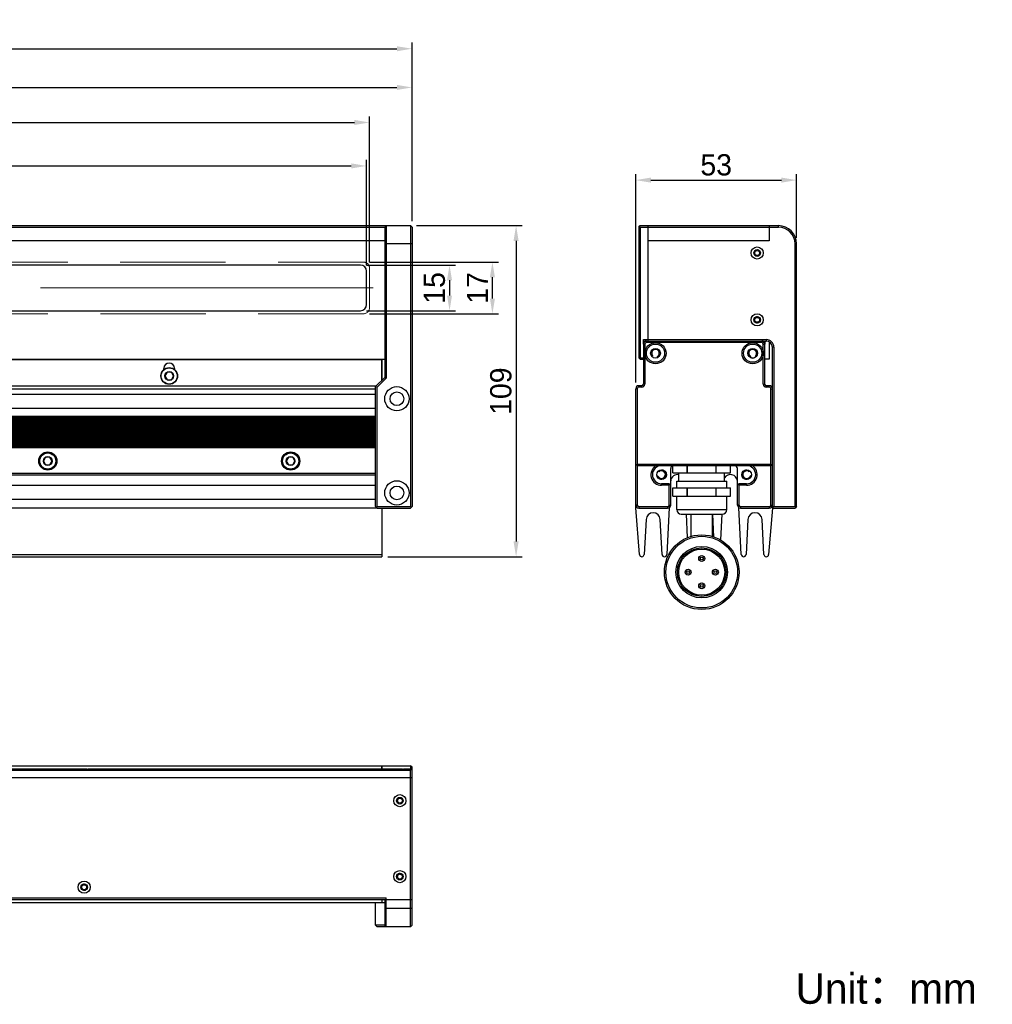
# Model space of a CAD drawing. Header units: millimetres. Extents: x 108 to 420, y 524 to 686.
# Tile 2 of 2: x 260 to 420, y 524 to 686. Entities that reach past the tile are written whole.
import ezdxf

# ---------------------------------------------------------------- set-up
doc = ezdxf.new("R2010")
doc.units = ezdxf.units.MM
doc.header["$LTSCALE"] = 23.1
doc.header["$PDMODE"] = 3
doc.header["$PDSIZE"] = 8
doc.linetypes.add('CENTERX2', pattern=[4, 2.5, -0.5, 0.5, -0.5])
doc.linetypes.add('DASHED2', pattern=[0.375, 0.25, -0.125])
doc.layers.get('0').update_dxf_attribs({"linetype": 'CONTINUOUS'})
doc.layers.get('Defpoints').update_dxf_attribs({"linetype": 'CONTINUOUS'})
for name, color, linetype, lineweight in [('中心线', 1, 'CENTERX2', 20), ('标注', 3, 'CONTINUOUS', 25), ('粗实线', 7, 'CONTINUOUS', 30), ('虚线', 6, 'DASHED2', 18)]:
    doc.layers.add(name, color=color, linetype=linetype, lineweight=lineweight)
doc.styles.get("Standard").update_dxf_attribs({"font": 'simfang.ttf'})
doc.dimstyles.new('CST Standard', dxfattribs={"dimtxt": 3.5, "dimasz": 2.5, "dimexe": 1, "dimexo": 1, "dimgap": 0.6, "dimtad": 1, "dimtoh": 1, "dimdsep": 46, "dimtxsty": 'STANDARD', "dimcen": -2.5, "dimdle": 5, "dimclrd": 9, "dimclre": 9, "dimadec": 1, "dimazin": 2, "dimtfac": 1, "dimtofl": 0, "dimtmove": 0, "dimatfit": 0, "dimfxl": 1, "dimtolj": 1, "dimarcsym": 0})

# ---------------------------------------------------------------- blocks, each defined once
blk = doc.blocks.new('*D33')
at = {"layer": 'Defpoints', "color": 0}
for p in [(324.81, 674.75), (164.81, 651.74), (324.81, 651.74)]:
    blk.add_point(p, dxfattribs=at)
at = {"layer": '标注', "color": 9, "linetype": 'Continuous', "lineweight": -2, "ltscale": 3}
for p, q in [((164.81, 652.74), (164.81, 675.75)), ((167.31, 674.75), (322.31, 674.75)), ((324.81, 652.74), (324.81, 675.75))]:
    blk.add_line(p, q, dxfattribs=at)
at = {"layer": '标注', "color": 9}
for points in [[(167.31, 675.16), (167.31, 674.33), (164.81, 674.75)], [(322.31, 674.33), (322.31, 675.16), (324.81, 674.75)]]:
    blk.add_solid(points, dxfattribs=at)
at = {"layer": '标注', "color": 7, "insert": (244.86, 677.24), "char_height": 3.5, "attachment_point": 5}
blk.add_mtext('\\A1;\\A1;{\\fFZLanTingHei-R-GBK|b0|i0|c134|p2;320}', dxfattribs=at)
blk = doc.blocks.new('*D34')
at = {"layer": 'Defpoints', "color": 0}
for p in [(317.31, 661.82), (172.31, 644.49), (317.31, 644.49)]:
    blk.add_point(p, dxfattribs=at)
at = {"layer": '标注', "color": 9, "linetype": 'Continuous', "lineweight": -2, "ltscale": 3}
for p, q in [((172.31, 645.49), (172.31, 662.82)), ((174.81, 661.82), (314.81, 661.82)), ((317.31, 645.49), (317.31, 662.82))]:
    blk.add_line(p, q, dxfattribs=at)
at = {"layer": '标注', "color": 9}
for points in [[(174.81, 662.24), (174.81, 661.41), (172.31, 661.82)], [(314.81, 661.41), (314.81, 662.24), (317.31, 661.82)]]:
    blk.add_solid(points, dxfattribs=at)
at = {"layer": '标注', "color": 7, "insert": (244.81, 664.32), "char_height": 3.5, "attachment_point": 5}
blk.add_mtext('\\A1;\\A1;{\\fFZLanTingHei-R-GBK|b0|i0|c134|p2;290}', dxfattribs=at)
blk = doc.blocks.new('*D35')
at = {"layer": 'Defpoints', "color": 0}
for p in [(317.81, 668.98), (171.81, 644.99), (317.81, 644.99)]:
    blk.add_point(p, dxfattribs=at)
at = {"layer": '标注', "color": 9, "linetype": 'Continuous', "lineweight": -2, "ltscale": 3}
for p, q in [((171.81, 645.99), (171.81, 669.98)), ((317.81, 645.99), (317.81, 669.98)), ((174.31, 668.98), (315.31, 668.98))]:
    blk.add_line(p, q, dxfattribs=at)
at = {"layer": '标注', "color": 9}
for points in [[(174.31, 669.4), (174.31, 668.56), (171.81, 668.98)], [(315.31, 668.56), (315.31, 669.4), (317.81, 668.98)]]:
    blk.add_solid(points, dxfattribs=at)
at = {"layer": '标注', "color": 7, "insert": (244.86, 671.48), "char_height": 3.5, "attachment_point": 5}
blk.add_mtext('\\A1;\\A1;{\\fFZLanTingHei-R-GBK|b0|i0|c134|p2;292}', dxfattribs=at)
blk = doc.blocks.new('*D36')
at = {"layer": 'Defpoints', "color": 0}
for p in [(316.81, 645.99), (338.05, 645.99), (316.81, 637.49)]:
    blk.add_point(p, dxfattribs=at)
at = {"layer": '标注', "color": 9, "linetype": 'Continuous', "lineweight": -2, "ltscale": 3}
for p, q in [((317.81, 645.99), (339.05, 645.99)), ((338.05, 639.99), (338.05, 643.49)), ((317.81, 637.49), (339.05, 637.49))]:
    blk.add_line(p, q, dxfattribs=at)
at = {"layer": '标注', "color": 9}
for points in [[(338.47, 643.49), (337.64, 643.49), (338.05, 645.99)], [(337.64, 639.99), (338.47, 639.99), (338.05, 637.49)]]:
    blk.add_solid(points, dxfattribs=at)
at = {"layer": '标注', "color": 7, "insert": (335.59, 641.74), "char_height": 3.5, "attachment_point": 5, "rotation": 90}
blk.add_mtext('\\A1;\\A1;{\\fFZLanTingHei-R-GBK|b0|i0|c134|p2;17}', dxfattribs=at)
blk = doc.blocks.new('*D37')
at = {"layer": 'Defpoints', "color": 0}
for p in [(316.31, 645.49), (316.31, 637.99), (330.99, 637.99)]:
    blk.add_point(p, dxfattribs=at)
at = {"layer": '标注', "color": 9, "linetype": 'Continuous', "lineweight": -2, "ltscale": 3}
for p, q in [((317.31, 645.49), (331.99, 645.49)), ((330.99, 642.99), (330.99, 640.49)), ((317.31, 637.99), (331.99, 637.99))]:
    blk.add_line(p, q, dxfattribs=at)
at = {"layer": '标注', "color": 9}
for points in [[(331.4, 642.99), (330.57, 642.99), (330.99, 645.49)], [(330.57, 640.49), (331.4, 640.49), (330.99, 637.99)]]:
    blk.add_solid(points, dxfattribs=at)
at = {"layer": '标注', "color": 7, "insert": (328.5, 641.74), "char_height": 3.5, "attachment_point": 5, "rotation": 90}
blk.add_mtext('\\A1;\\A1;{\\fFZLanTingHei-R-GBK|b0|i0|c134|p2;15}', dxfattribs=at)
blk = doc.blocks.new('*D38')
at = {"layer": 'Defpoints', "color": 0}
for p in [(324.81, 681.12), (324.81, 651.74), (155.81, 632.74)]:
    blk.add_point(p, dxfattribs=at)
at = {"layer": '标注', "color": 9, "linetype": 'Continuous', "lineweight": -2, "ltscale": 3}
for p, q in [((155.81, 633.74), (155.81, 682.12)), ((158.31, 681.12), (322.31, 681.12)), ((324.81, 652.74), (324.81, 682.12))]:
    blk.add_line(p, q, dxfattribs=at)
at = {"layer": '标注', "color": 9}
for points in [[(158.31, 681.53), (158.31, 680.7), (155.81, 681.12)], [(322.31, 680.7), (322.31, 681.53), (324.81, 681.12)]]:
    blk.add_solid(points, dxfattribs=at)
at = {"layer": '标注', "color": 7, "insert": (244.86, 683.6), "char_height": 3.5, "attachment_point": 5}
blk.add_mtext('\\A1;\\A1;{\\fFZLanTingHei-R-GBK|b0|i0|c134|p2;338}', dxfattribs=at)
blk = doc.blocks.new('*D39')
at = {"layer": 'Defpoints', "color": 0}
for p in [(324.56, 651.99), (319.81, 597.49), (341.95, 597.49)]:
    blk.add_point(p, dxfattribs=at)
at = {"layer": '标注', "color": 9, "linetype": 'Continuous', "lineweight": -2, "ltscale": 3}
for p, q in [((325.56, 651.99), (342.95, 651.99)), ((341.95, 649.49), (341.95, 599.99)), ((320.81, 597.49), (342.95, 597.49))]:
    blk.add_line(p, q, dxfattribs=at)
at = {"layer": '标注', "color": 9}
for points in [[(342.37, 649.49), (341.53, 649.49), (341.95, 651.99)], [(341.53, 599.99), (342.37, 599.99), (341.95, 597.49)]]:
    blk.add_solid(points, dxfattribs=at)
at = {"layer": '标注', "color": 7, "insert": (339.45, 624.74), "char_height": 3.5, "attachment_point": 5, "rotation": 90}
blk.add_mtext('\\A1;\\A1;{\\fFZLanTingHei-R-GBK|b0|i0|c134|p2;109}', dxfattribs=at)
blk = doc.blocks.new('*D40')
at = {"layer": 'Defpoints', "color": 0}
for p in [(388.16, 659.49), (388.16, 648.99), (361.66, 625.14)]:
    blk.add_point(p, dxfattribs=at)
at = {"layer": '标注', "color": 9, "linetype": 'Continuous', "lineweight": -2, "ltscale": 3}
for p, q in [((361.66, 626.14), (361.66, 660.49)), ((388.16, 649.99), (388.16, 660.49)), ((364.16, 659.49), (385.66, 659.49))]:
    blk.add_line(p, q, dxfattribs=at)
at = {"layer": '标注', "color": 9}
for points in [[(364.16, 659.91), (364.16, 659.07), (361.66, 659.49)], [(385.66, 659.07), (385.66, 659.91), (388.16, 659.49)]]:
    blk.add_solid(points, dxfattribs=at)
at = {"layer": '标注', "color": 7, "insert": (374.91, 661.98), "char_height": 3.5, "attachment_point": 5}
blk.add_mtext('\\A1;\\A1;{\\fFZLanTingHei-R-GBK|b0|i0|c134|p2;53}', dxfattribs=at)

msp = doc.modelspace()

# ---------------------------------------------------------------- linework, layer by layer
at = {"layer": '中心线', "color": 0}
msp.add_line((171.2076, 641.7398), (318.4199, 641.7398), dxfattribs=at)
at = {"layer": '粗实线', "color": 0, "linetype": 'Continuous'}
for p, q in [((165.0637, 651.9898), (324.5637, 651.9898)), ((169.3137, 651.7398), (320.3137, 651.7398)), ((320.5637, 651.9898), (320.3137, 651.7398)), ((320.3137, 651.7398), (320.3137, 626.9898)), ((320.5637, 651.9898), (320.5637, 626.8862)), ((324.8137, 651.7398), (324.5637, 651.9898)), ((324.5637, 651.9898), (324.5637, 605.7398)), ((324.8137, 651.7398), (324.8137, 605.7398)), ((362.1621, 651.7398), (362.4121, 651.9898)), ((362.1621, 651.7398), (362.1621, 630.2398)), ((362.4121, 651.7398), (362.2871, 651.8648)), ((362.4121, 651.9898), (385.1621, 651.9898)), ((362.4121, 651.7398), (362.4121, 630.2398)), ((362.4121, 651.7398), (385.1621, 651.7398)), ((363.6621, 651.9898), (363.6621, 632.9898)), ((383.6621, 651.9898), (383.6621, 649.4898)), ((385.1621, 651.7398), (385.1621, 651.9898)), ((320.3137, 649.4898), (169.3137, 649.4898)), ((324.8137, 648.9898), (320.3137, 648.9898)), ((383.6621, 649.4898), (363.6621, 649.4898)), ((387.9121, 605.7398), (387.9121, 648.9898)), ((387.9121, 648.9898), (388.1621, 648.9898)), ((388.1621, 605.7398), (388.1621, 648.9898)), ((316.3137, 645.4898), (173.3137, 645.4898)), ((317.3137, 638.9898), (317.3137, 644.4898)), ((173.3137, 637.9898), (316.3137, 637.9898)), ((362.9115, 632.4898), (362.9115, 625.8898)), ((363.1615, 632.4898), (362.9115, 632.4898)), ((362.9121, 632.4898), (362.9121, 633.2398)), ((362.9121, 633.2398), (383.1621, 633.2398)), ((362.9121, 632.9898), (383.1621, 632.9898)), ((363.1615, 632.4898), (363.1615, 625.8898)), ((363.4115, 632.7398), (363.4115, 632.9898)), ((382.4127, 632.7398), (363.4115, 632.7398)), ((382.4127, 632.7398), (382.4127, 632.9898)), ((382.6627, 625.8898), (382.6627, 632.4898)), ((382.6627, 632.4898), (382.9127, 632.4898)), ((382.9121, 632.9898), (382.9121, 632.4898)), ((382.9127, 625.8898), (382.9127, 632.4898)), ((383.1621, 633.2398), (383.1621, 632.9898)), ((383.6621, 632.8558), (383.6621, 629.9898)), ((384.1621, 605.4898), (384.1621, 631.9898)), ((384.4121, 631.9898), (384.1621, 631.9898)), ((384.4121, 631.9898), (384.4121, 605.7398)), ((169.3137, 629.9898), (320.3137, 629.9898)), ((169.8137, 629.9396), (319.8137, 629.9396)), ((319.8137, 629.9898), (319.8137, 626.4898)), ((319.8137, 626.4898), (319.8137, 629.9898)), ((362.1621, 630.2398), (362.4121, 629.9898)), ((362.2871, 630.1148), (362.4121, 630.2398)), ((362.4121, 630.2398), (362.9121, 630.2398)), ((362.4121, 629.9898), (362.9121, 629.9898)), ((365.1621, 630.2461), (365.1621, 630.2307)), ((380.6621, 630.2461), (380.6621, 630.2307)), ((383.6621, 629.9898), (382.9121, 629.9898)), ((283.9387, 628.2968), (283.9387, 628.4898)), ((284.455, 627.8612), (284.0962, 627.2398)), ((285.1725, 627.8612), (284.455, 627.8612)), ((285.5312, 627.2398), (285.1725, 627.8612)), ((285.6887, 628.4898), (285.6887, 628.2968)), ((284.0962, 627.2398), (284.455, 626.6184)), ((284.455, 626.6184), (285.1725, 626.6184)), ((285.1725, 626.6184), (285.5312, 627.2398)), ((320.3137, 626.9898), (318.8137, 625.4898)), ((320.5637, 626.8862), (319.0637, 625.3862)), ((320.3137, 626.9898), (320.5637, 626.8862)), ((363.1615, 625.8898), (362.9115, 625.8898)), ((382.6627, 625.8898), (382.9127, 625.8898)), ((170.6637, 625.6398), (318.9637, 625.6398)), ((170.8137, 625.1398), (318.8137, 625.1398)), ((170.8137, 624.2648), (318.8137, 624.2648)), ((318.8137, 625.4898), (319.0637, 625.3862)), ((318.8137, 605.7398), (318.8137, 625.4898)), ((319.0637, 605.7398), (319.0637, 625.3862)), ((361.6621, 605.5398), (361.6621, 625.1398)), ((361.9121, 625.1398), (361.6621, 625.1398)), ((361.9121, 625.1398), (361.9121, 612.7398)), ((362.1621, 625.3898), (362.1621, 625.6398)), ((362.6615, 625.6398), (362.1621, 625.6398)), ((362.6615, 625.3898), (362.1621, 625.3898)), ((362.6615, 625.3898), (362.6615, 625.6398)), ((383.6621, 625.6398), (383.1627, 625.6398)), ((383.1627, 625.3898), (383.1627, 625.6398)), ((383.6621, 625.3898), (383.1627, 625.3898)), ((383.6621, 625.3898), (383.6621, 625.6398)), ((383.9121, 625.1398), (384.1621, 625.1398)), ((383.9121, 612.7398), (383.9121, 625.1398)), ((170.8137, 621.9648), (318.8137, 621.9648)), ((170.8137, 620.5993), (318.8137, 620.5993)), ((170.8137, 620.5174), (318.8137, 620.5174)), ((170.8137, 620.4021), (318.8137, 620.4021)), ((170.8137, 620.3202), (318.8137, 620.3202)), ((170.8137, 620.1743), (318.8137, 620.1743)), ((170.8137, 620.0924), (318.8137, 620.0924)), ((170.8137, 619.9771), (318.8137, 619.9771)), ((170.8137, 619.8952), (318.8137, 619.8952)), ((170.8137, 619.6939), (318.8137, 619.6939)), ((170.8137, 619.612), (318.8137, 619.612)), ((170.8137, 619.4967), (318.8137, 619.4967)), ((170.8137, 619.4148), (318.8137, 619.4148)), ((170.8137, 619.2689), (318.8137, 619.2689)), ((170.8137, 619.187), (318.8137, 619.187)), ((170.8137, 619.0717), (318.8137, 619.0717)), ((170.8137, 618.9898), (318.8137, 618.9898)), ((170.8137, 618.8189), (318.8137, 618.8189)), ((170.8137, 618.737), (318.8137, 618.737)), ((170.8137, 618.6217), (318.8137, 618.6217)), ((170.8137, 618.5398), (318.8137, 618.5398)), ((170.8137, 618.3939), (318.8137, 618.3939)), ((170.8137, 618.312), (318.8137, 618.312)), ((170.8137, 618.1967), (318.8137, 618.1967)), ((170.8137, 618.1148), (318.8137, 618.1148)), ((170.8137, 617.9439), (318.8137, 617.9439)), ((170.8137, 617.862), (318.8137, 617.862)), ((170.8137, 617.7467), (318.8137, 617.7467)), ((170.8137, 617.6648), (318.8137, 617.6648)), ((170.8137, 617.5189), (318.8137, 617.5189)), ((170.8137, 617.437), (318.8137, 617.437)), ((170.8137, 617.3217), (318.8137, 617.3217)), ((170.8137, 617.2398), (318.8137, 617.2398)), ((170.8137, 617.0689), (318.8137, 617.0689)), ((170.8137, 616.987), (318.8137, 616.987)), ((170.8137, 616.8717), (318.8137, 616.8717)), ((170.8137, 616.7898), (318.8137, 616.7898)), ((170.8137, 616.6439), (318.8137, 616.6439)), ((170.8137, 616.562), (318.8137, 616.562)), ((170.8137, 616.4467), (318.8137, 616.4467)), ((170.8137, 616.3648), (318.8137, 616.3648)), ((170.8137, 616.1939), (318.8137, 616.1939)), ((170.8137, 616.112), (318.8137, 616.112)), ((170.8137, 615.9967), (318.8137, 615.9967)), ((170.8137, 615.9148), (318.8137, 615.9148)), ((170.8137, 615.7689), (318.8137, 615.7689)), ((170.8137, 615.687), (318.8137, 615.687)), ((170.8137, 615.5717), (318.8137, 615.5717)), ((170.8137, 615.4898), (318.8137, 615.4898)), ((264.455, 613.8612), (264.0962, 613.2398)), ((264.0962, 613.2398), (264.455, 612.6184)), ((265.1725, 613.8612), (264.455, 613.8612)), ((265.5312, 613.2398), (265.1725, 613.8612)), ((265.1725, 612.6184), (265.5312, 613.2398)), ((304.455, 613.8612), (304.0962, 613.2398)), ((304.0962, 613.2398), (304.455, 612.6184)), ((305.1725, 613.8612), (304.455, 613.8612)), ((305.5312, 613.2398), (305.1725, 613.8612)), ((305.1725, 612.6184), (305.5312, 613.2398)), ((170.8137, 611.2398), (318.8137, 611.2398)), ((264.455, 612.6184), (265.1725, 612.6184)), ((304.455, 612.6184), (305.1725, 612.6184)), ((361.9121, 612.4898), (361.6621, 612.7398)), ((361.9121, 612.7398), (361.7871, 612.6148)), ((361.9121, 612.7398), (383.9121, 612.7398)), ((361.9121, 612.4898), (361.9121, 605.9898)), ((361.9121, 612.4898), (383.9121, 612.4898)), ((365.4152, 611.5467), (365.359, 611.5677)), ((367.4121, 605.9898), (367.4121, 611.9898)), ((367.7762, 611.2898), (367.7762, 612.4898)), ((367.7762, 611.2898), (367.7762, 612.4898)), ((367.7762, 611.2898), (377.2762, 611.2898)), ((368.7762, 609.9398), (368.7762, 611.2898)), ((370.1314, 611.2898), (370.1314, 612.4898)), ((370.171, 611.2898), (370.171, 612.4898)), ((374.8814, 611.2898), (374.8814, 612.4898)), ((374.9209, 611.2898), (374.9209, 612.4898)), ((376.2762, 609.9398), (376.2762, 611.2898)), ((377.2761, 611.2898), (377.2761, 612.4898)), ((377.2762, 611.2898), (377.2762, 612.4898)), ((378.4121, 605.9898), (378.4121, 611.9898)), ((380.4652, 611.5677), (380.4089, 611.5467)), ((384.0371, 612.6148), (383.9121, 612.7398)), ((383.9121, 612.4898), (384.1621, 612.7398)), ((383.9121, 605.9898), (383.9121, 612.4898)), ((170.8137, 610.9898), (318.8137, 610.9898)), ((365.1389, 610.7859), (365.1842, 610.7789)), ((368.4012, 608.8398), (368.4012, 609.9398)), ((368.4024, 609.9398), (376.65, 609.9398)), ((376.6512, 608.8398), (376.6512, 609.9398)), ((380.6399, 610.7789), (380.6852, 610.7859)), ((170.8137, 609.2648), (318.8137, 609.2648)), ((367.1621, 609.4898), (365.9121, 609.4898)), ((365.9121, 609.2398), (365.9121, 609.4898)), ((367.1621, 609.2398), (365.9121, 609.2398)), ((367.1621, 609.4898), (367.4121, 609.2398)), ((367.1621, 609.2398), (367.2871, 609.3648)), ((367.1621, 605.9898), (367.1621, 609.2398)), ((367.7762, 608.8398), (377.2762, 608.8398)), ((367.7762, 607.4398), (367.7762, 608.8398)), ((367.7762, 607.4398), (367.7762, 608.8398)), ((370.1314, 607.4398), (370.1314, 608.8398)), ((370.171, 607.4398), (370.171, 608.8398)), ((374.8814, 607.4398), (374.8814, 608.8398)), ((374.9209, 607.4398), (374.9209, 608.8398)), ((377.2761, 607.4398), (377.2761, 608.8398)), ((377.2762, 607.4398), (377.2762, 608.8398)), ((378.4121, 609.2398), (378.6621, 609.4898)), ((378.5371, 609.3648), (378.6621, 609.2398)), ((379.9121, 609.4898), (378.6621, 609.4898)), ((379.9121, 609.2398), (378.6621, 609.2398)), ((378.6621, 609.2398), (378.6621, 605.9898)), ((379.9121, 609.2398), (379.9121, 609.4898)), ((170.8137, 606.9648), (318.8137, 606.9648)), ((367.7762, 607.4398), (377.2762, 607.4398)), ((368.4012, 605.2398), (368.4012, 607.4398)), ((376.6512, 605.2398), (376.6512, 607.4398)), ((170.6137, 605.5398), (319.0137, 605.5398)), ((318.8137, 605.7398), (319.0637, 605.4898)), ((318.9387, 605.6148), (319.0637, 605.7398)), ((319.0637, 605.7398), (324.5637, 605.7398)), ((319.0637, 605.4898), (324.5637, 605.4898)), ((319.8137, 605.4898), (319.8137, 597.4896)), ((324.6887, 605.6148), (324.5637, 605.7398)), ((324.5637, 605.4898), (324.8137, 605.7398)), ((361.9121, 605.9898), (361.6621, 605.9898)), ((362.2757, 597.8262), (361.6621, 605.5398)), ((362.1621, 605.7398), (366.9121, 605.7398)), ((362.1621, 605.7398), (362.1621, 605.4898)), ((362.1621, 605.4898), (366.9121, 605.4898)), ((367.1786, 605.5673), (366.7765, 597.8593)), ((366.9121, 605.7398), (366.9121, 605.4898)), ((367.1621, 605.9898), (367.4121, 605.9898)), ((368.4012, 605.2398), (376.6512, 605.2398)), ((378.6621, 605.9898), (378.4121, 605.9898)), ((379.0476, 597.8593), (378.6456, 605.5673)), ((378.9121, 605.7398), (383.6621, 605.7398)), ((378.9121, 605.7398), (378.9121, 605.4898)), ((378.9121, 605.4898), (383.6621, 605.4898)), ((384.1581, 605.4901), (383.5484, 597.8262)), ((383.6621, 605.7398), (383.6621, 605.4898)), ((383.9121, 605.9898), (384.1621, 605.9898)), ((384.1621, 605.4898), (384.4121, 605.7398)), ((384.1621, 605.4898), (387.9121, 605.4898)), ((384.4121, 605.7398), (387.9121, 605.7398)), ((387.9121, 605.7398), (388.0371, 605.6148)), ((388.1621, 605.7398), (387.9121, 605.4898)), ((363.3497, 603.6058), (363.0515, 597.8594)), ((365.9976, 597.8594), (365.6995, 603.6058)), ((369.1521, 604.4898), (375.9002, 604.4898)), ((370.2035, 600.6217), (370.0018, 604.4898)), ((370.7762, 600.8183), (370.7762, 604.4898)), ((374.2762, 600.8183), (374.2762, 604.4898)), ((374.5482, 600.725), (374.3523, 604.4807)), ((375.8224, 604.4898), (375.6009, 600.2439)), ((380.1247, 603.6058), (379.8265, 597.8594)), ((382.7726, 597.8594), (382.4744, 603.6058)), ((169.8137, 597.8262), (319.8137, 597.8262)), ((169.8137, 597.4896), (319.8137, 597.4896)), ((156.0637, 563.0636), (324.5637, 563.0636)), ((219.3967, 562.5636), (270.2308, 562.5636)), ((270.2465, 562.5636), (271.2402, 562.5636)), ((271.3967, 562.5636), (322.2308, 562.5636)), ((319.8137, 563.0636), (319.8137, 562.5636)), ((319.8137, 562.5636), (319.8137, 563.0636)), ((322.2465, 562.5636), (323.2402, 562.5636)), ((323.3967, 562.5636), (324.8137, 562.5636)), ((324.8137, 562.8136), (324.5637, 563.0636)), ((324.5637, 563.0636), (324.5637, 562.5636)), ((324.5637, 562.5636), (324.8137, 562.3136)), ((324.8137, 536.8136), (324.8137, 562.8136)), ((324.8137, 561.0636), (164.8137, 561.0636)), ((165.0637, 562.3136), (324.5637, 562.3136)), ((324.5637, 562.3136), (324.6887, 562.4386)), ((324.5637, 536.5636), (324.5637, 562.3136)), ((155.8137, 541.0636), (324.8137, 541.0636)), ((169.0637, 541.3136), (320.5637, 541.3136)), ((169.3137, 540.5636), (320.3137, 540.5636)), ((318.8137, 536.8136), (318.8137, 540.5636)), ((319.8137, 541.0636), (319.8137, 540.5636)), ((319.8137, 541.0636), (319.8137, 540.5659)), ((319.8137, 540.5659), (319.8137, 540.5653)), ((320.3137, 541.0636), (320.3137, 536.8136)), ((320.5637, 536.5636), (320.5637, 541.3136)), ((324.8137, 539.5636), (320.3137, 539.5636)), ((320.3137, 536.8136), (318.8137, 536.8136)), ((318.8137, 536.8136), (319.0637, 536.5636)), ((320.5637, 536.5636), (320.3137, 536.8136)), ((324.8137, 536.8136), (324.5637, 536.5636)), ((324.5637, 536.5636), (319.0637, 536.5636))]:
    msp.add_line(p, q, dxfattribs=at)
for centre, radius in [((381.6621, 647.4898), 1), ((381.6621, 647.4898), 0.55), ((381.6621, 647.4898), 0.4), ((381.6621, 636.4898), 1), ((381.6621, 636.4898), 0.55), ((381.6621, 636.4898), 0.4), ((364.9115, 630.9898), 1.75), ((364.9115, 630.9898), 1.5), ((380.9127, 630.9898), 1.75), ((380.9127, 630.9898), 1.5), ((364.9115, 630.9898), 0.8), ((380.9127, 630.9898), 0.8), ((284.8137, 627.2398), 1.375), ((284.8137, 627.2398), 1.325), ((284.8137, 627.2398), 0.7175), ((322.3137, 623.4898), 2), ((322.3137, 623.4898), 1.125), ((264.8137, 613.2398), 1.5), ((264.8137, 613.2398), 1.375), ((264.8137, 613.2398), 1.325), ((304.8137, 613.2398), 1.5), ((304.8137, 613.2398), 1.375), ((304.8137, 613.2398), 1.325), ((264.8137, 613.2398), 0.7175), ((304.8137, 613.2398), 0.7175), ((365.9121, 610.9898), 0.8), ((379.9121, 610.9898), 0.8), ((322.3137, 607.9898), 2), ((322.3137, 607.9898), 1.125), ((372.5262, 594.9398), 6.1493), ((372.5262, 594.9398), 5.8993), ((372.5262, 594.9398), 4.25), ((372.5262, 594.9398), 4), ((372.5262, 594.9398), 3.7861), ((372.5262, 597.1898), 0.4869), ((372.5262, 597.1898), 0.2369), ((370.2762, 594.9398), 0.4869), ((370.2762, 594.9398), 0.2369), ((374.7762, 594.9398), 0.4869), ((374.7762, 594.9398), 0.2369), ((372.5262, 592.6898), 0.4869), ((372.5262, 592.6898), 0.2369), ((322.8137, 557.3136), 1), ((322.8137, 557.3136), 0.55), ((322.8137, 557.3136), 0.4), ((322.8137, 544.8136), 1), ((322.8137, 544.8136), 0.55), ((322.8137, 544.8136), 0.4), ((270.8137, 543.0636), 1), ((270.8137, 543.0636), 0.55), ((270.8137, 543.0636), 0.4)]:
    msp.add_circle(centre, radius, dxfattribs=at)
for centre, radius, start, end in [((385.1621, 648.9898), 3, 0, 90), ((385.1621, 648.9898), 2.75, 0, 90), ((381.6621, 647.4898), 0.5, 255, 195), ((316.3137, 644.4898), 1, 0, 90), ((316.3137, 638.9898), 1, 270, 0), ((381.6621, 636.4898), 0.5, 255, 195), ((363.4115, 632.4898), 0.5, 90, 180), ((363.4115, 632.4898), 0.25, 90, 180), ((382.4127, 632.4898), 0.5, 0, 90), ((382.4127, 632.4898), 0.25, 0, 90), ((383.1621, 631.9898), 1.25, 0, 90), ((383.1621, 631.9898), 1, 0, 90), ((364.9121, 630.9898), 0.625, 306.483737, 215.1714), ((364.1559, 630.457), 0.3, 338.661215, 35.171399), ((380.9121, 630.9898), 0.625, 324.8286, 233.516263), ((381.6682, 630.457), 0.3, 144.828601, 201.338785), ((284.8137, 628.4898), 0.875, 0, 180), ((365.4621, 630.2461), 0.3, 126.483737, 180), ((380.3621, 630.2461), 0.3, 0, 53.516263), ((380.9121, 630.9898), 0.8, 258.320879, 306.428602), ((362.6615, 625.8898), 0.5, 270, 0), ((362.6615, 625.8898), 0.25, 270, 0), ((383.1627, 625.8898), 0.5, 180, 270), ((383.1627, 625.8898), 0.25, 180, 270), ((362.1621, 625.1398), 0.5, 90, 180), ((362.1621, 625.1398), 0.25, 90, 180), ((383.6621, 625.1398), 0.5, 0, 90), ((383.6621, 625.1398), 0.25, 0, 90), ((365.9121, 610.9898), 1.75, 121.002719, 270), ((365.9121, 610.9898), 1.5, 90, 270), ((365.9121, 610.9898), 0.625, 213.264385, 115.062473), ((365.9121, 610.9898), 0.75, 255, 131.887217), ((365.5202, 611.8277), 0.3, 249.513883, 295.062473), ((367.9121, 611.9898), 0.5, 105.778986, 180), ((377.9121, 611.9898), 0.5, 0, 90), ((379.9121, 610.9898), 0.75, 48.112783, 195), ((379.9121, 610.9898), 0.625, 64.937527, 326.735615), ((379.9121, 610.9898), 1.75, 270, 58.997281), ((379.9121, 610.9898), 1.5, 270, 90), ((380.3039, 611.8277), 0.3, 244.937527, 290.486117), ((365.1386, 610.4824), 0.3, 33.264385, 81.264062), ((368.5621, 609.8398), 1.1591, 79.348191, 172.83861), ((377.2621, 609.8398), 1.1591, 7.16139, 148.291906), ((379.9121, 610.9898), 0.75, 255, 343.55786), ((380.6855, 610.4824), 0.3, 98.735938, 146.735615), ((362.1621, 605.9898), 0.5, 180, 270), ((362.1621, 605.9898), 0.25, 180, 270), ((364.5246, 603.5448), 1.1765, 2.969851, 177.029943), ((366.9121, 605.9898), 0.5, 270, 0), ((366.9121, 605.9898), 0.25, 270, 0), ((369.1512, 605.2398), 0.75, 180, 270), ((375.9012, 605.2398), 0.75, 270, 0), ((378.9121, 605.9898), 0.5, 180, 270), ((378.9121, 605.9898), 0.25, 180, 270), ((381.2996, 603.5448), 1.1765, 2.970057, 177.030149), ((383.6621, 605.9898), 0.5, 270, 0), ((383.6621, 605.9898), 0.25, 270, 0), ((362.6621, 597.8796), 0.39, 187.865525, 357.029943), ((366.3871, 597.8796), 0.39, 182.969851, 357.014226), ((379.4371, 597.8796), 0.39, 182.985774, 357.030149), ((383.1621, 597.8796), 0.39, 182.970057, 352.134475), ((322.8137, 557.3136), 0.5, 255, 195), ((322.8137, 544.8136), 0.5, 255, 195), ((270.8137, 543.0636), 0.5, 255, 195)]:
    msp.add_arc(centre, radius, start, end, dxfattribs=at)
for points, knots in [([(270.2306, 562.5636), (270.2767, 562.5478), (270.467, 562.4901), (270.6671, 562.4633), (270.8172, 562.4636)], [0, 0, 0, 0, 307.81134953, 1256.66258828, 1256.66258828, 1256.66258828, 1256.66258828]), ([(270.8172, 562.4636), (270.8673, 562.4637), (271.0638, 562.4727), (271.2582, 562.516), (271.3968, 562.5636)], [0, 0, 0, 0, 320.86352271, 1259.95135589, 1259.95135589, 1259.95135589, 1259.95135589]), ([(322.2306, 562.5636), (322.2767, 562.5478), (322.467, 562.4901), (322.6671, 562.4633), (322.8172, 562.4636)], [0, 0, 0, 0, 378.59612096, 1545.64665013, 1545.64665013, 1545.64665013, 1545.64665013]), ([(322.8172, 562.4636), (322.8673, 562.4637), (323.0638, 562.4727), (323.2582, 562.516), (323.3968, 562.5636)], [0, 0, 0, 0, 394.50749783, 1549.13295411, 1549.13295411, 1549.13295411, 1549.13295411])]:
    msp.add_open_spline(points, degree=3, knots=knots, dxfattribs=at)
at = {"layer": '虚线', "color": 0, "ltscale": 3}
for p, q in [((172.8137, 645.9898), (316.8137, 645.9898)), ((317.8137, 644.9898), (317.8137, 638.4898)), ((316.8137, 637.4898), (172.8137, 637.4898))]:
    msp.add_line(p, q, dxfattribs=at)
for centre, start, end in [((316.8137, 644.9898), 0, 90), ((316.8137, 638.4898), 270, 0)]:
    msp.add_arc(centre, 1, start, end, dxfattribs=at)

# ---------------------------------------------------------------- texts
at = {"color": 0, "insert": (387.9904, 528.8772), "char_height": 5, "width": 95.244094, "attachment_point": 1}
msp.add_mtext('{\\fFZLanTingHei-R-GBK|b0|i0|c134|p2;Unit：mm}', dxfattribs=at)

# ---------------------------------------------------------------- dimensions: what is measured, and where the dimension line sits
at = {"layer": '标注', "color": 0, "ltscale": 3}
for base, p1, p2, override, picture, middle in [((324.8137, 681.1167), (155.8137, 632.7398), (324.8137, 651.7398), {"dimlfac": 2, "dimtxsty": 'STANDARD', "dimsah": 1, "dimclrd": 9, "dimclrt": 7, "dimtzin": 8}, '*D38', (244.8576, 681.1167)), ((324.8137, 674.7467), (164.8137, 651.7398), (324.8137, 651.7398), {"dimlfac": 2, "dimtxsty": 'STANDARD', "dimsah": 1, "dimclrd": 9, "dimclrt": 7, "dimtzin": 0}, '*D33', (244.8576, 674.7467)), ((317.3137, 661.8217), (172.3137, 644.4898), (317.3137, 644.4898), {"dimlfac": 2, "dimtxsty": 'STANDARD', "dimsah": 1, "dimclrd": 9, "dimclrt": 7, "dimtzin": 0}, '*D34', (244.8137, 661.8217))]:
    dim = msp.add_linear_dim(base=base, p1=p1, p2=p2, text='\\A1;{\\fFZLanTingHei-R-GBK|b0|i0|c134|p2;<>}', dimstyle='CST Standard', override=override, dxfattribs=at)
    dim.commit()
    dim.dimension.update_dxf_attribs({"geometry": picture, "text_midpoint": middle, "dimtype": 160})
dim = msp.add_linear_dim(base=(317.8137, 668.9806), p1=(171.8137, 644.9898), p2=(317.8137, 644.9898), angle=0, text='\\A1;{\\fFZLanTingHei-R-GBK|b0|i0|c134|p2;<>}', dimstyle='CST Standard', override={"dimlfac": 2, "dimtxsty": 'STANDARD', "dimsah": 1, "dimclrd": 9, "dimclrt": 7, "dimtzin": 0}, dxfattribs=at)
dim.commit()
dim.dimension.update_dxf_attribs({"geometry": '*D35', "text_midpoint": (244.8576, 668.9806), "dimtype": 160})
dim = msp.add_linear_dim(base=(388.1621, 659.4913), p1=(361.6621, 625.1398), p2=(388.1621, 648.9898), text='\\A1;{\\fFZLanTingHei-R-GBK|b0|i0|c134|p2;<>}', dimstyle='CST Standard', override={"dimlfac": 2, "dimtxsty": 'STANDARD', "dimsah": 1, "dimclrd": 9, "dimclrt": 7, "dimtzin": 8}, dxfattribs=at)
dim.commit()
dim.dimension.update_dxf_attribs({"geometry": '*D40', "text_midpoint": (374.9121, 661.9787)})
for base, p1, p2, angle, override, picture, middle in [((341.9493, 597.4896), (324.5637, 651.9898), (319.8137, 597.4896), 270, {"dimlfac": 2, "dimtxsty": 'STANDARD', "dimsah": 1, "dimclrd": 9, "dimclrt": 7, "dimtzin": 8}, '*D39', (339.4527, 624.7397)), ((330.9857, 637.9898), (316.3137, 645.4898), (316.3137, 637.9898), 270, {"dimlfac": 2, "dimtxsty": 'STANDARD', "dimsah": 1, "dimclrd": 9, "dimclrt": 7, "dimtzin": 0}, '*D37', (328.4983, 641.7398)), ((338.053, 645.9898), (316.8137, 637.4898), (316.8137, 645.9898), 90, {"dimlfac": 2, "dimtxsty": 'STANDARD', "dimsah": 1, "dimclrd": 9, "dimclrt": 7, "dimtzin": 0}, '*D36', (335.5931, 641.7398))]:
    dim = msp.add_linear_dim(base=base, p1=p1, p2=p2, angle=angle, text='\\A1;{\\fFZLanTingHei-R-GBK|b0|i0|c134|p2;<>}', dimstyle='CST Standard', override=override, dxfattribs=at)
    dim.commit()
    dim.dimension.update_dxf_attribs({"geometry": picture, "text_midpoint": middle})

doc.saveas('drawing.dxf')
